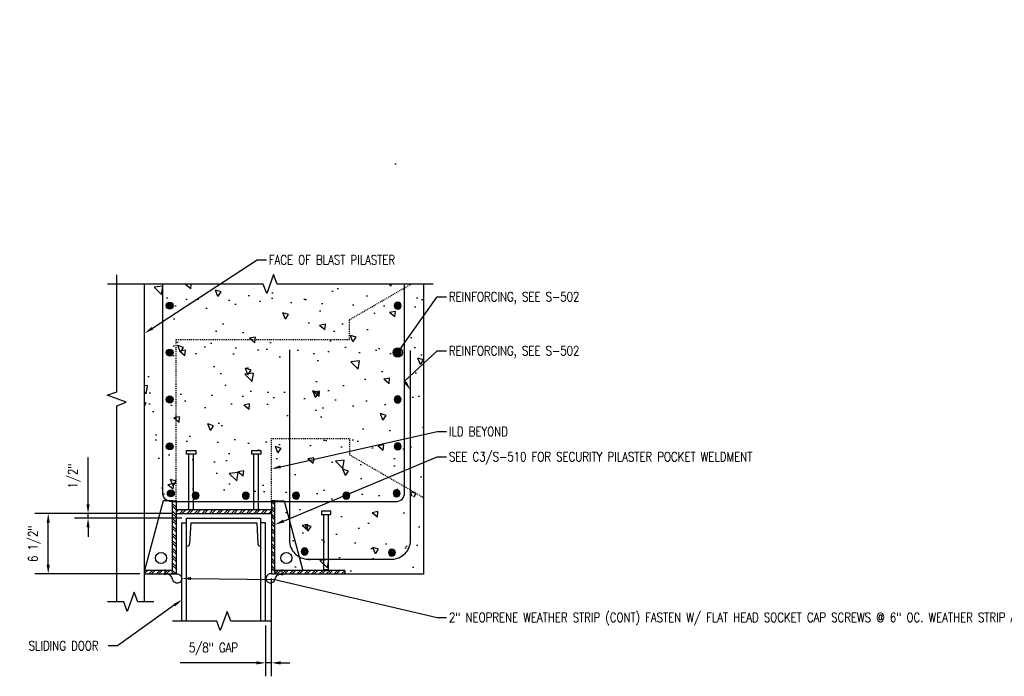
# Model space of a CAD drawing. Header units: inches. Extents: x -969 to 2573, y -473 to 654.
# Tile 3 of 33: x 151 to 257, y -90 to -20. Entities that reach past the tile are written whole.
import ezdxf
from ezdxf import colors
from ezdxf.entities.mleader import LeaderData, LeaderLine
from ezdxf.math import Vec2, Vec3

# ---------------------------------------------------------------- set-up
doc = ezdxf.new("R2010")
doc.units = ezdxf.units.IN
doc.header["$LTSCALE"] = 0.5
doc.header["$MEASUREMENT"] = 0
doc.linetypes.add('HIDDEN2', pattern=[0.1875, 0.125, -0.0625])
doc.layers.get('DEFPOINTS').update_dxf_attribs({"color": 140})
for name, color, linetype in [('A-WALL-PATT', 8, 'Continuous'), ('S-ANNO-DIMS', 1, 'Continuous'), ('S-ANNO-SYMB', 2, 'Continuous'), ('S-ANNO-TEXT', 2, 'Continuous'), ('S-COLS', 2, 'Continuous'), ('S-DETL-HIDD', 1, 'HIDDEN2'), ('S-DETL-HVY', 4, 'Continuous'), ('S-DETL-MEDM', 3, 'Continuous'), ('S-DETL-PATT', 1, 'Continuous'), ('S-DETL-XLIT', 1, 'Continuous')]:
    doc.layers.add(name, color=color, linetype=linetype)
doc.styles.add('Annotative', font='romans.shx', dxfattribs={"width": 0.8, "height": 0.125})
doc.dimstyles.new('Annotative', dxfattribs={"dimscale": 0, "dimtxt": 0.125, "dimasz": 0.125, "dimexe": 0.18, "dimexo": 0.0625, "dimgap": 0.09, "dimtad": 1, "dimdec": 3, "dimzin": 3, "dimdsep": 46, "dimlunit": 4, "dimtxsty": 'Annotative', "dimcen": 0.09, "dimclrt": 2, "dimazin": 2, "dimtfac": 1, "dimtdec": 3, "dimtmove": 0, "dimatfit": 0, "dimfxl": 1, "dimtfill": 1, "dimfrac": 2, "dimtolj": 1, "dimtzin": 0, "dimarcsym": 0})
pattern_1 = [(45, (-235.2652, 7.00586), (-0.3977476, 0.3977476), []), (45, (-235.00003, 7.00586), (-0.3977476, 0.3977476), [])]
pattern_2 = [(135, (-235.2652, 7.00586), (-0.3977476, -0.3977476), []), (135, (-235.2652, 7.271), (-0.3977476, -0.3977476), [])]
pattern_3 = [(140, (672.233, -986.4046), (0.627521, 7.172602), [0.75, -8.25]), (85, (672.233, -986.4046), (-7.52192, -1.387513), [0.6, -6.6]), (190.45144, (672.285, -985.807), (-6.8944, 5.78509), [0.6374, -7.01142]), (136.1842, (670.233, -986.405), (1.65519, 10.672413), [1.125, -12.375]), (186.6356, (670.371, -985.515), (-9.74119, 9.34662), [0.9561, -10.51714]), (81.1842, (670.233, -986.405), (-9.74119, 9.34662), [0.9, -9.9]), (111, (670.733, -985.4046), (4.02619, 5.96907), [0.75, -8.25]), (56, (670.733, -985.4046), (-7.2515, 2.433153), [0.6, -6.6]), (161.45144, (671.0684, -984.907), (-3.22531, 8.402224), [0.6374, -7.01142]), (127.5, (672.2329, -986.4046), (-3.3289385, 0.1215986), [0, -6.52, 0, -6.7, 0, -6.625]), (97.5, (672.233, -986.4046), (-3.944117, 2.630695), [0, -3.82, 0, -6.37, 0, -2.525]), (57.5, (672.2329, -988.6346), (0.2255487, 5.3382244), [0, -2.5, 0, -7.8, 0, -10.35]), (47.5, (672.233, -989.6346), (-1.00105, 5.831862), [0, -3.25, 0, -5.18, 0, -7.35])]

# ---------------------------------------------------------------- blocks, each defined once
blk = doc.blocks.new('Reinf Bar Section_USACE - __6-599924-PILASTER MIDDLE LEFT PLAN')
at = {"layer": 'S-DETL-HVY'}
blk.add_hatch(color=256, dxfattribs=at).paths.add_polyline_path([(-0.08, -0.37), (0.08, -0.37), (0.23, -0.29), (0.34, -0.16), (0.38, 0), (0.34, 0.16), (0.23, 0.29), (0.08, 0.37), (-0.08, 0.37), (-0.23, 0.29), (-0.34, 0.16), (-0.37, 0), (-0.34, -0.16), (-0.23, -0.29)])
for start, end in [(0, 180), (180, 0)]:
    blk.add_arc((0, 0), 0.375, start, end, dxfattribs=at)
blk = doc.blocks.new('S-502 A2')
at = {"layer": 'A-WALL-PATT', "lineweight": -3}
h = blk.add_hatch(dxfattribs=at)
h.set_pattern_fill('AR-CONC', color=256, angle=90, style=0)
h.set_pattern_definition(pattern_3)
h.paths.add_polyline_path([(-103.41, 35.5), (-103.49, 35.35), (-103.62, 35.25), (-103.78, 35.21), (-103.94, 35.25), (-104.07, 35.35), (-104.14, 35.5), (-104.14, 35.67), (-104.07, 35.82), (-103.94, 35.92), (-103.78, 35.96), (-103.62, 35.92), (-103.49, 35.82), (-103.41, 35.67)])
h.paths.add_polyline_path([(-103.41, 50.79), (-103.41, 50.62), (-103.49, 50.47), (-103.62, 50.37), (-103.78, 50.33), (-103.94, 50.37), (-104.07, 50.47), (-104.14, 50.62), (-104.14, 50.79), (-104.07, 50.94), (-103.94, 51.04), (-103.78, 51.08), (-103.62, 51.04), (-103.49, 50.94)])
h.paths.add_polyline_path([(-103.41, 20.38), (-103.49, 20.23), (-103.62, 20.13), (-103.78, 20.09), (-103.94, 20.13), (-104.07, 20.23), (-104.14, 20.38), (-104.14, 20.55), (-104.07, 20.7), (-103.94, 20.8), (-103.78, 20.84), (-103.62, 20.8), (-103.49, 20.7), (-103.41, 20.55)], flags=16)
h.paths.add_polyline_path([(-103.41, 40.71), (-103.41, 40.54), (-103.49, 40.39), (-103.62, 40.29), (-103.78, 40.25), (-103.94, 40.29), (-104.07, 40.39), (-104.14, 40.54), (-104.14, 40.71), (-104.07, 40.86), (-103.94, 40.96), (-103.78, 41), (-103.62, 40.96), (-103.49, 40.86)])
h.paths.add_polyline_path([(-103.41, 25.42), (-103.49, 25.27), (-103.62, 25.17), (-103.78, 25.13), (-103.94, 25.17), (-104.07, 25.27), (-104.14, 25.42), (-104.14, 25.59), (-104.07, 25.74), (-103.94, 25.84), (-103.78, 25.88), (-103.62, 25.84), (-103.49, 25.74), (-103.41, 25.59)], flags=16)
h.paths.add_polyline_path([(-103.41, 30.63), (-103.41, 30.46), (-103.49, 30.31), (-103.62, 30.21), (-103.78, 30.17), (-103.94, 30.21), (-104.07, 30.31), (-104.14, 30.46), (-104.14, 30.63), (-104.07, 30.78), (-103.94, 30.88), (-103.78, 30.92), (-103.62, 30.88), (-103.49, 30.78)])
h.paths.add_polyline_path([(-103.41, 10.3), (-103.49, 10.15), (-103.62, 10.05), (-103.78, 10.01), (-103.94, 10.05), (-104.07, 10.15), (-104.14, 10.3), (-104.14, 10.47), (-104.07, 10.62), (-103.94, 10.72), (-103.78, 10.76), (-103.62, 10.72), (-103.49, 10.62), (-103.41, 10.47)], flags=16)
h.paths.add_polyline_path([(-103.41, 45.58), (-103.49, 45.43), (-103.62, 45.33), (-103.78, 45.29), (-103.94, 45.33), (-104.07, 45.43), (-104.14, 45.58), (-104.14, 45.75), (-104.07, 45.9), (-103.94, 46), (-103.78, 46.04), (-103.62, 46), (-103.49, 45.9), (-103.41, 45.75)])
h.paths.add_polyline_path([(-103.41, 15.34), (-103.49, 15.19), (-103.62, 15.09), (-103.78, 15.05), (-103.94, 15.09), (-104.07, 15.19), (-104.14, 15.34), (-104.14, 15.51), (-104.07, 15.66), (-103.94, 15.76), (-103.78, 15.8), (-103.62, 15.76), (-103.49, 15.66), (-103.41, 15.51)], flags=16)
h.paths.add_polyline_path([(-103.54, 55.72), (-103.54, 55.7), (-103.61, 55.55), (-103.74, 55.45), (-103.9, 55.41), (-104.07, 55.45), (-104.2, 55.55), (-104.27, 55.7), (-104.27, 55.87), (-104.2, 56.02), (-104.07, 56.13), (-103.9, 56.16), (-103.74, 56.13), (-103.6, 56.01), (-103.54, 55.87)])
h.paths.add_polyline_path([(-103.54, 5.43), (-103.54, 5.26), (-103.61, 5.11), (-103.74, 5.01), (-103.9, 4.97), (-104.07, 5.01), (-104.2, 5.11), (-104.27, 5.26), (-104.27, 5.43), (-104.2, 5.58), (-104.07, 5.68), (-103.9, 5.72), (-103.74, 5.68), (-103.61, 5.58)], flags=16)
h.paths.add_polyline_path([(-108.94, 5.11), (-108.94, 5.01), (-109.01, 4.86), (-109.14, 4.76), (-109.3, 4.72), (-109.47, 4.76), (-109.6, 4.86), (-109.67, 5.01), (-109.67, 5.18), (-109.6, 5.33), (-109.47, 5.43), (-109.3, 5.47), (-109.14, 5.43), (-109.01, 5.33), (-108.94, 5.18)], flags=16)
h.paths.add_polyline_path([(-114.34, 5.18), (-114.34, 5.01), (-114.41, 4.86), (-114.54, 4.76), (-114.7, 4.72), (-114.87, 4.76), (-115, 4.86), (-115.07, 5.01), (-115.07, 5.18), (-115, 5.33), (-114.87, 5.43), (-114.7, 5.47), (-114.54, 5.43), (-114.41, 5.33)], flags=16)
h.paths.add_polyline_path([(-119.74, 55.76), (-119.81, 55.61), (-119.94, 55.51), (-120.1, 55.47), (-120.27, 55.51), (-120.4, 55.61), (-120.47, 55.76), (-120.47, 55.93), (-120.4, 56.08), (-120.27, 56.18), (-120.1, 56.22), (-119.94, 56.18), (-119.81, 56.08), (-119.74, 55.93)])
h.paths.add_polyline_path([(-119.74, 5.18), (-119.74, 5.01), (-119.81, 4.86), (-119.94, 4.76), (-120.1, 4.72), (-120.27, 4.76), (-120.4, 4.86), (-120.47, 5.01), (-120.47, 5.18), (-120.4, 5.33), (-120.27, 5.43), (-120.1, 5.47), (-119.94, 5.43), (-119.81, 5.33)], flags=16)
h.paths.add_polyline_path([(-125.14, 55.76), (-125.21, 55.61), (-125.34, 55.51), (-125.5, 55.47), (-125.67, 55.51), (-125.8, 55.61), (-125.87, 55.76), (-125.87, 55.93), (-125.8, 56.08), (-125.67, 56.18), (-125.5, 56.22), (-125.34, 56.18), (-125.21, 56.08), (-125.14, 55.93)])
h.paths.add_polyline_path([(-125.14, 5.18), (-125.14, 5.01), (-125.21, 4.86), (-125.34, 4.76), (-125.5, 4.72), (-125.67, 4.76), (-125.8, 4.86), (-125.87, 5.01), (-125.87, 5.18), (-125.8, 5.33), (-125.67, 5.43), (-125.5, 5.47), (-125.34, 5.43), (-125.21, 5.33)], flags=16)
h.paths.add_polyline_path([(-100.97, 27.82), (-115.24, 27.82), (-115.61, 28.85), (-115.99, 27.82), (-130.97, 27.82), (-130.97, 5.45), (-130.9, 5.47), (-130.74, 5.43), (-130.61, 5.33), (-130.54, 5.18), (-130.54, 5.01), (-130.61, 4.86), (-130.74, 4.76), (-130.9, 4.72), (-130.97, 4.73), (-130.97, 4.64), (-103.97, 4.64), (-103.78, 4.67), (-103.6, 4.74), (-103.44, 4.86), (-103.33, 5.01), (-103.25, 5.2), (-103.22, 5.39), (-100.97, 4.5)])
h = blk.add_hatch(dxfattribs=at)
h.set_pattern_fill('AR-CONC', color=256, angle=90, style=0)
h.set_pattern_definition(pattern_3)
h.paths.add_polyline_path([(-100.97, -3.33), (-100.97, 4.66), (-116.97, 4.55), (-116.97, -3.33), (-109.2, -3.33)])
h.paths.add_polyline_path([(-104.04, -0.95), (-104.04, -1.11), (-104.11, -1.26), (-104.24, -1.37), (-104.4, -1.41), (-104.57, -1.37), (-104.7, -1.26), (-104.77, -1.11), (-104.77, -0.95), (-104.7, -0.8), (-104.57, -0.69), (-104.4, -0.66), (-104.24, -0.69), (-104.11, -0.8)], flags=16)
h.paths.add_polyline_path([(-113.41, -0.82), (-113.41, -0.99), (-113.49, -1.14), (-113.62, -1.24), (-113.78, -1.28), (-113.94, -1.24), (-114.07, -1.14), (-114.14, -0.99), (-114.14, -0.82), (-114.07, -0.67), (-113.94, -0.57), (-113.78, -0.53), (-113.62, -0.57), (-113.49, -0.67)], flags=16)
at = {"layer": 'S-COLS', "lineweight": -3}
for q in [(-100.97, 27.82), (-116.97, -3.33)]:
    blk.add_line((-100.97, -3.33), q, dxfattribs=at)
at = {"layer": 'S-DETL-HVY', "lineweight": -3}
for points in [[(-128.09, 4.45, -0.414214), (-129.03, 5.39), (-129.03, 27.82)], [(-128.09, 4.45), (-103.97, 4.45, 0.414214), (-103.04, 5.39), (-103.04, 27.82)], [(-115.41, 20.77), (-115.41, 0.27, 0.414214), (-113.41, -1.73), (-104.41, -1.73, 0.414214), (-102.41, 0.27), (-102.41, 20.67)]]:
    blk.add_lwpolyline(points, format="xyb", dxfattribs=at)
at = {"layer": 'S-DETL-HVY', "lineweight": -3, "xscale": -1, "rotation": 270}
for p in [(-128.28, 25.5), (-128.28, 20.46), (-128.28, 15.42), (-128.28, 10.38), (-128.16, 5.34)]:
    blk.add_blockref('Reinf Bar Section_USACE - __6-599924-PILASTER MIDDLE LEFT PLAN', p, dxfattribs=at)
at = {"layer": 'S-DETL-HVY', "lineweight": -3, "rotation": 90}
for p in [(-103.78, 25.5), (-103.78, 20.46), (-103.78, 15.42), (-103.78, 10.38), (-125.5, 5.09), (-120.1, 5.09), (-114.7, 5.09), (-109.3, 5.09), (-103.9, 5.34), (-113.78, -0.91), (-104.4, -1.03)]:
    blk.add_blockref('Reinf Bar Section_USACE - __6-599924-PILASTER MIDDLE LEFT PLAN', p, dxfattribs=at)
blk = doc.blocks.new('*D92')
at = {"layer": 'DEFPOINTS', "color": 0, "transparency": 16777216}
for p in [(154.31, -72.94), (166.67, -72.94), (164.67, -79.44)]:
    blk.add_point(p, dxfattribs=at)
at = {"layer": 'S-ANNO-DIMS', "color": 0, "lineweight": -2, "transparency": 16777216}
for p, q in [((166.17, -72.94), (152.87, -72.94)), ((154.31, -78.44), (154.31, -73.94)), ((164.17, -79.44), (152.87, -79.44))]:
    blk.add_line(p, q, dxfattribs=at)
at = {"layer": 'S-ANNO-DIMS', "color": 0, "transparency": 16777216}
for points in [[(154.14, -73.94), (154.48, -73.94), (154.31, -72.94)], [(154.14, -78.44), (154.48, -78.44), (154.31, -79.44)]]:
    blk.add_solid(points, dxfattribs=at)
at = {"layer": 'S-ANNO-DIMS', "color": 2, "transparency": 16777216, "insert": (152.83, -76.19), "char_height": 1, "attachment_point": 5, "rotation": 90, "style": 'Annotative', "bg_fill": 3, "box_fill_scale": 1.25, "bg_fill_color": 256, "bg_fill_true_color": 13158600, "bg_fill_transparency": 0}
blk.add_mtext('\\A1;6 1/2"', dxfattribs=at)
blk = doc.blocks.new('*D93')
at = {"layer": 'DEFPOINTS', "color": 0, "transparency": 16777216}
for p in [(178.28, -79.43), (177.67, -84.49), (178.28, -88.99)]:
    blk.add_point(p, dxfattribs=at)
at = {"layer": 'S-ANNO-DIMS', "color": 0, "lineweight": -2, "transparency": 16777216}
for p, q in [((178.28, -79.93), (178.28, -90.43)), ((177.67, -84.99), (177.67, -90.43)), ((176.67, -88.99), (168.48, -88.99)), ((178.28, -88.99), (177.67, -88.99)), ((179.28, -88.99), (180.28, -88.99))]:
    blk.add_line(p, q, dxfattribs=at)
at = {"layer": 'S-ANNO-DIMS', "color": 0, "transparency": 16777216}
for points in [[(176.67, -88.82), (176.67, -89.16), (177.67, -88.99)], [(179.28, -88.82), (179.28, -89.16), (178.28, -88.99)]]:
    blk.add_solid(points, dxfattribs=at)
at = {"layer": 'S-ANNO-DIMS', "color": 2, "transparency": 16777216, "insert": (172.07, -87.51), "char_height": 1, "attachment_point": 5, "style": 'Annotative', "bg_fill": 3, "box_fill_scale": 1.25, "bg_fill_color": 256, "bg_fill_true_color": 13158600, "bg_fill_transparency": 0}
blk.add_mtext('\\A1;5/8" GAP', dxfattribs=at)
blk = doc.blocks.new('*D94')
at = {"layer": 'DEFPOINTS', "color": 0, "transparency": 16777216}
for p in [(158.59, -72.94), (168.05, -72.94), (169.17, -73.44)]:
    blk.add_point(p, dxfattribs=at)
at = {"layer": 'S-ANNO-DIMS', "color": 0, "lineweight": -2, "transparency": 16777216}
for p, q in [((158.59, -71.94), (158.59, -66.91)), ((167.55, -72.94), (157.15, -72.94)), ((158.59, -73.44), (158.59, -72.94)), ((168.67, -73.44), (157.15, -73.44)), ((158.59, -74.44), (158.59, -75.44))]:
    blk.add_line(p, q, dxfattribs=at)
at = {"layer": 'S-ANNO-DIMS', "color": 0, "transparency": 16777216}
for points in [[(158.42, -71.94), (158.76, -71.94), (158.59, -72.94)], [(158.42, -74.44), (158.76, -74.44), (158.59, -73.44)]]:
    blk.add_solid(points, dxfattribs=at)
at = {"layer": 'S-ANNO-DIMS', "color": 2, "transparency": 16777216, "insert": (157.11, -68.92), "char_height": 1, "attachment_point": 5, "rotation": 90, "style": 'Annotative', "bg_fill": 3, "box_fill_scale": 1.25, "bg_fill_color": 256, "bg_fill_true_color": 13158600, "bg_fill_transparency": 0}
blk.add_mtext('\\A1;1/2"', dxfattribs=at)
blk = doc.blocks.new('_DotBlank')
at = {"color": 0, "linetype": 'ByBlock', "lineweight": -2}
blk.add_line((-0.5, 0), (-1, 0), dxfattribs=at)
blk.add_circle((0, 0), 0.5, dxfattribs=at)

msp = doc.modelspace()

# ---------------------------------------------------------------- hatches: boundary and pattern name
at = {"layer": 'S-DETL-PATT', "linetype": 'Continuous', "lineweight": 0}
h = msp.add_hatch(dxfattribs=at)
h.set_pattern_fill('ANSI32', color=8, scale=1.5, angle=90)
h.set_pattern_definition(pattern_2)
h.paths.add_polyline_path([(167.6716, -71.563), (168.0466, -71.563), (168.0466, -79.438), (167.6716, -79.438)])
h = msp.add_hatch(dxfattribs=at)
h.set_pattern_fill('ANSI32', color=8, scale=1.5, angle=90)
h.set_pattern_definition(pattern_2)
h.paths.add_polyline_path([(178.6716, -71.563), (178.2966, -71.563), (178.2966, -79.438), (178.6716, -79.438)])
h = msp.add_hatch(dxfattribs=at)
h.set_pattern_fill('ANSI32', color=8, scale=1.5)
h.set_pattern_definition(pattern_1)
h.paths.add_polyline_path([(169.6716, -72.563), (168.0466, -72.563), (168.0466, -72.938), (169.6716, -72.938)])
h = msp.add_hatch(dxfattribs=at)
h.set_pattern_fill('ANSI32', color=8, scale=1.5)
h.set_pattern_definition(pattern_1)
h.paths.add_polyline_path([(176.6716, -72.563), (169.6716, -72.563), (169.6716, -72.938), (176.6716, -72.938)])
h = msp.add_hatch(dxfattribs=at)
h.set_pattern_fill('ANSI32', color=8, scale=1.5)
h.set_pattern_definition(pattern_1)
h.paths.add_polyline_path([(178.2966, -72.563), (176.6716, -72.563), (176.6716, -72.938), (178.2966, -72.938)])
h = msp.add_hatch(dxfattribs=at)
h.set_pattern_fill('ANSI32', color=8, scale=1.5)
h.set_pattern_definition(pattern_1)
h.paths.add_polyline_path([(167.6716, -79.063), (164.6716, -79.063), (164.6716, -79.438), (167.6716, -79.438)])
h = msp.add_hatch(dxfattribs=at)
h.set_pattern_fill('ANSI32', color=8, scale=1.5)
h.set_pattern_definition(pattern_1)
h.paths.add_polyline_path([(186.17, -79.063), (178.6716, -79.063), (178.6716, -79.438), (186.17, -79.438)])

# ---------------------------------------------------------------- linework, layer by layer
at = {"layer": 'S-ANNO-SYMB'}
for points in [[(195.6716, -48.2908), (178.909, -48.2908), (178.534, -47.2605), (177.784, -49.3211), (177.409, -48.2908), (160.6716, -48.2908)], [(165.6716, -82.438), (163.9216, -82.438), (163.5466, -81.4077), (162.7966, -83.4683), (162.4216, -82.438), (160.6716, -82.438)], [(178.2807, -84.4932), (173.9208, -84.4932), (173.5458, -83.4629), (172.7958, -85.5235), (172.4208, -84.4932), (167.6716, -84.4932)]]:
    msp.add_lwpolyline(points, dxfattribs=at)
at = {"layer": 'S-DETL-HIDD'}
for p, q in [((178.2966, -71.563), (178.2966, -64.8755)), ((178.2966, -64.8755), (186.6716, -64.8755)), ((186.6716, -64.8755), (186.6716, -66.6255)), ((186.6716, -66.6255), (194.6716, -71.2443)), ((192.6716, -70.0896), (192.6716, -70.0896))]:
    msp.add_line(p, q, dxfattribs=at)
at = {"layer": 'S-DETL-MEDM', "linetype": 'Continuous'}
for p, q in [((168.6716, -73.938), (169.1716, -73.938)), ((168.6716, -84.4932), (168.6716, -73.938)), ((169.1716, -73.438), (177.1716, -73.438)), ((169.1716, -73.938), (169.1716, -73.438)), ((169.1716, -84.4932), (169.1716, -73.438)), ((169.6189, -73.938), (169.4995, -76.2012)), ((169.6189, -73.938), (176.7228, -73.938)), ((176.7228, -73.938), (176.8385, -76.2008)), ((177.67, -73.9521), (177.17, -73.9505)), ((177.1716, -84.4932), (177.1716, -73.438)), ((177.6711, -84.4932), (177.67, -73.9521)), ((169.1716, -76.438), (169.2499, -76.438)), ((177.1716, -76.438), (177.0882, -76.438))]:
    msp.add_line(p, q, dxfattribs=at)
at = {"layer": 'S-DETL-MEDM'}
msp.add_line((186.17, -79.063), (186.17, -79.438), dxfattribs=at)
for points in [[(167.6716, -71.563), (166.6716, -71.563), (164.6716, -79.063)], [(178.6716, -71.563), (179.6716, -71.563), (181.6716, -79.063)], [(167.6716, -79.063), (164.6716, -79.063), (164.6716, -79.438)], [(166.8799, -79.5077), (166.8799, -78.9569)], [(179.4631, -79.5113), (179.4648, -78.9605)], [(164.6716, -79.438), (168.0466, -79.438)], [(166.9609, -79.4785), (166.7869, -79.4785)], [(179.3821, -79.4819), (179.5562, -79.4824)]]:
    msp.add_lwpolyline(points, dxfattribs=at)
for points in [[(168.0466, -71.563), (168.0466, -79.438), (167.6716, -79.438), (167.6716, -71.563)], [(178.2966, -71.563), (178.2966, -79.438), (178.6716, -79.438), (178.6716, -71.563)], [(168.0466, -72.938), (178.2966, -72.938), (178.2966, -72.563), (168.0466, -72.563)], [(178.6716, -79.438), (186.17, -79.438), (186.17, -79.063), (178.6716, -79.063)]]:
    msp.add_lwpolyline(points, close=True, dxfattribs=at)
for points in [[(168.0466, -79.438, -2.44765009), (167.6735, -80.0282, 0.39782789), (166.8919, -79.438, 0.28632137)], [(179.903, -79.443), (178.2966, -79.438, 2.39546878), (178.6678, -80.0294, -0.39782789), (179.4513, -79.4416, -0.28632137)]]:
    msp.add_lwpolyline(points, format="xyb", dxfattribs=at)
for centre in [(166.438, -77.7165), (179.9052, -77.7165)]:
    msp.add_circle(centre, 0.5975, dxfattribs=at)
at = {"layer": 'S-DETL-MEDM', "linetype": 'Continuous'}
for centre, start, end in [((169.2499, -76.188), 270, 356.981875), ((177.0882, -76.188), 182.928842, 270)]:
    msp.add_arc(centre, 0.25, start, end, dxfattribs=at)
at = {"layer": 'S-DETL-XLIT'}
for p, q in [((169.4216, -72.5005), (169.4216, -66.563)), ((169.9216, -72.5005), (169.9216, -66.563)), ((176.4216, -72.5005), (176.4216, -66.563)), ((176.9216, -72.5005), (176.9216, -66.563)), ((183.92, -79.0005), (183.92, -73.063)), ((184.42, -79.0005), (184.42, -73.063))]:
    msp.add_line(p, q, dxfattribs=at)
for points in [[(169.1716, -66.563), (169.1716, -66.188), (170.1716, -66.188), (170.1716, -66.563)], [(176.1716, -66.563), (176.1716, -66.188), (177.1716, -66.188), (177.1716, -66.563)], [(169.4841, -72.563), (169.4216, -72.5005), (169.9216, -72.5005), (169.8591, -72.563)], [(176.4841, -72.563), (176.4216, -72.5005), (176.9216, -72.5005), (176.8591, -72.563)], [(184.67, -73.063), (184.67, -72.688), (183.67, -72.688), (183.67, -73.063)], [(184.3575, -79.063), (184.42, -79.0005), (183.92, -79.0005), (183.9825, -79.063)]]:
    msp.add_lwpolyline(points, close=True, dxfattribs=at)

# ---------------------------------------------------------------- block references
at = {"layer": 'S-ANNO-DIMS'}
msp.add_blockref('S-502 A2', (295.6447, -76.1108), dxfattribs=at)

# ---------------------------------------------------------------- leaders
at = {"layer": 'S-ANNO-TEXT', "linetype": 'Continuous'}
ml = msp.add_multileader_mtext('Standard', dxfattribs=at)
ml.set_content('\\A1;FACE OF BLAST PILASTER', color=2, style='Annotative')
ml.set_leader_properties(color=1)
ml.build(insert=Vec2(0, 0))
ml.multileader.update_dxf_attribs({"text_right_attachment_type": 3, "dogleg_length": 0.125, "arrow_head_size": 1, "scale": 8})
ctx = ml.context
ctx.base_point, ctx.scale, ctx.char_height, ctx.arrow_head_size, ctx.landing_gap_size, ctx.plane_origin = Vec3(177.7612, -45.6939), 8, 1, 1, 0.25, Vec3(-231.3609, -473.0602)
ctx.right_attachment = 3
notes = []
notes.append((ctx, [(0, (1, 1, 0), (176.7612, -45.6939), (1, 0), 1, [(0, [(164.6716, -53.5776)], 0, [])])]))
ctx.mtext.insert, ctx.mtext.width, ctx.mtext.defined_height = Vec3(178.0112, -45.1939), 18.344732, 2.6619
ml = msp.add_multileader_mtext('Standard', dxfattribs=at)
ml.set_content('\\A1;REINFORCING, SEE S-502', color=2, style='Annotative')
ml.set_leader_properties(color=1)
ml.set_arrow_properties(name='DOTBLANK')
ml.build(insert=Vec2(0, 0))
ml.multileader.update_dxf_attribs({"text_right_attachment_type": 3, "dogleg_length": 0.125, "arrow_head_size": 1, "scale": 8})
ctx = ml.context
ctx.base_point, ctx.scale, ctx.char_height, ctx.arrow_head_size, ctx.landing_gap_size, ctx.plane_origin = Vec3(197.1164, -49.6521), 8, 1, 1, 0.25, Vec3(602.4113, -475.5571)
ctx.right_attachment = 3
notes.append((ctx, [(1, (1, 1, 0), (196.1164, -49.6521), (1, 0), 1, [(0, [(191.8664, -55.6468)], 0, [])])]))
ctx.mtext.insert, ctx.mtext.width, ctx.mtext.defined_height = Vec3(197.3664, -49.1521), 12.450853, 2.6619
ml = msp.add_multileader_mtext('Standard', dxfattribs=at)
ml.set_content('\\A1;REINFORCING, SEE S-502', color=2, style='Annotative')
ml.set_leader_properties(color=1)
ml.build(insert=Vec2(0, 0))
ml.multileader.update_dxf_attribs({"text_right_attachment_type": 3, "dogleg_length": 0.125, "arrow_head_size": 1, "scale": 8})
ctx = ml.context
ctx.base_point, ctx.scale, ctx.char_height, ctx.arrow_head_size, ctx.landing_gap_size, ctx.plane_origin = Vec3(197.1164, -55.4591), 8, 1, 1, 0.25, Vec3(-246.3051, -479.6958)
ctx.right_attachment = 3
notes.append((ctx, [(0, (1, 1, 0), (196.1164, -55.4591), (1, 0), 1, [(1, [(193.2339, -59.6803), (192.6075, -58.7209)], 0, [])])]))
ctx.mtext.insert, ctx.mtext.width, ctx.mtext.defined_height = Vec3(197.3664, -54.9591), 11.118988, 2.6619
ml = msp.add_multileader_mtext('Standard', dxfattribs=at)
ml.set_content('\\A1;ILD BEYOND', color=2, style='Annotative')
ml.set_leader_properties(color=1)
ml.build(insert=Vec2(0, 0))
ml.multileader.update_dxf_attribs({"text_right_attachment_type": 3, "dogleg_length": 0.125, "arrow_head_size": 1, "scale": 8})
ctx = ml.context
ctx.base_point, ctx.scale, ctx.char_height, ctx.arrow_head_size, ctx.landing_gap_size, ctx.plane_origin = Vec3(197.1164, -64.1282), 8, 1, 1, 0.25, Vec3(-212.0056, -488.6743)
ctx.right_attachment = 3
notes.append((ctx, [(0, (1, 1, 0), (196.1164, -64.1282), (1, 0), 1, [(0, [(178.2966, -68.1417)], 0, [])])]))
ctx.mtext.insert, ctx.mtext.width, ctx.mtext.defined_height = Vec3(197.3664, -63.6282), 24.216334, 2.6619
ml = msp.add_multileader_mtext('Standard', dxfattribs=at)
ml.set_content('\\A1;SEE C3/S-510 FOR SECURITY PILASTER POCKET WELDMENT', color=2, style='Annotative')
ml.set_leader_properties(color=1)
ml.build(insert=Vec2(0, 0))
ml.multileader.update_dxf_attribs({"text_right_attachment_type": 3, "dogleg_length": 0.125, "arrow_head_size": 1, "scale": 8})
ctx = ml.context
ctx.base_point, ctx.scale, ctx.char_height, ctx.arrow_head_size, ctx.landing_gap_size, ctx.plane_origin = Vec3(197.1164, -66.8383), 8, 1, 1, 0.25, Vec3(-212.1331, -494.2776)
ctx.right_attachment = 3
notes.append((ctx, [(0, (1, 1, 0), (196.1164, -66.8383), (1, 0), 1, [(0, [(178.6716, -74.1372)], 0, [])])]))
ctx.mtext.insert, ctx.mtext.width, ctx.mtext.defined_height = Vec3(197.3664, -66.3383), 15.137142, 2.6619
ml = msp.add_multileader_mtext('Standard', dxfattribs=at)
ml.set_content('\\A1;{\\C256;2" NEOPRENE WEATHER STRIP (CONT) FASTEN W/ FLAT HEAD SOCKET CAP SCREWS @ 6" OC. WEATHER STRIP AT THE BOTTOM OF THE DOOR TO MATCH LOWEST HEIGHT OF THE JAMB WEATHER STRIP.}', color=2, style='Annotative')
ml.set_leader_properties(color=1)
ml.build(insert=Vec2(0, 0))
ml.multileader.update_dxf_attribs({"text_right_attachment_type": 3, "dogleg_length": 0.125, "arrow_head_size": 1, "scale": 8})
ctx = ml.context
ctx.base_point, ctx.scale, ctx.char_height, ctx.arrow_head_size, ctx.landing_gap_size, ctx.plane_origin = Vec3(197.1164, -84.1041), 8, 1, 1, 0.25, Vec3(-258.2671, -509.065)
ctx.right_attachment = 3
notes.append((ctx, [(0, (1, 1, 0), (196.1164, -84.1041), (1, 0), 1, [(1, [(168.6594, -79.9122), (178.6491, -80.0453)], 0, [])])]))
ctx.mtext.insert, ctx.mtext.width, ctx.mtext.defined_height = Vec3(197.3664, -83.6041), 23.655842, 2.548
for ctx, leaders in notes:
    for number, flags, end, landing, length, lines in leaders:
        leader = LeaderData()
        leader.index, (leader.has_last_leader_line, leader.has_dogleg_vector, leader.attachment_direction) = number, flags
        leader.last_leader_point, leader.dogleg_vector, leader.dogleg_length = Vec3(end), Vec3(landing), length
        for number, points, colour, breaks in lines:
            line = LeaderLine()
            line.index, line.vertices, line.color, line.breaks = number, Vec3.list(points), colors.encode_raw_color(colour), breaks
            leader.lines.append(line)
        ctx.leaders.append(leader)

# ---------------------------------------------------------------- next in the draw order: dimensions: what is measured, and where the dimension line sits
at = {"layer": 'S-ANNO-DIMS'}
dim = msp.add_linear_dim(base=(154.3103, -72.938), p1=(164.6716, -79.438), p2=(166.6716, -72.938), angle=90, dimstyle='Annotative', override={"dimpost": '\\X'}, dxfattribs=at)
dim.commit()
dim.dimension.update_dxf_attribs({"geometry": '*D92', "text_midpoint": (154.3103, -76.188), "dimtype": 160})
dim = msp.add_linear_dim(base=(178.2778, -88.9905), p1=(177.6711, -84.4932), p2=(178.2778, -79.4342), text='5/8" GAP', dimstyle='Annotative', override={"dimpost": '\\X'}, dxfattribs=at)
dim.commit()
dim.dimension.update_dxf_attribs({"geometry": '*D93', "text_midpoint": (172.0749, -88.9905), "dimtype": 160})

# ---------------------------------------------------------------- next in the draw order: dimensions: what is measured, and where the dimension line sits
dim = msp.add_linear_dim(base=(158.5889, -72.938), p1=(169.1716, -73.438), p2=(168.0466, -72.938), angle=90, dimstyle='Annotative', override={"dimpost": '\\X'}, dxfattribs=at)
dim.commit()
dim.dimension.update_dxf_attribs({"geometry": '*D94', "text_midpoint": (158.5889, -68.9228), "dimtype": 160})

# ---------------------------------------------------------------- next in the draw order: leaders
at = {"layer": 'S-ANNO-TEXT', "linetype": 'Continuous'}
ml = msp.add_multileader_mtext('Standard', dxfattribs=at)
ml.set_content('\\A1;SLIDING DOOR', color=2, style='Annotative')
ml.set_leader_properties(color=1)
ml.build(insert=Vec2(0, 0))
ml.multileader.update_dxf_attribs({"text_right_attachment_type": 3, "dogleg_length": 0.125, "arrow_head_size": 1, "scale": 8})
ctx = ml.context
ctx.base_point, ctx.scale, ctx.char_height, ctx.arrow_head_size, ctx.landing_gap_size, ctx.plane_origin = Vec3(151.9551, -87.1418), 8, 1, 1, 0.25, Vec3(-258.9011, -511.8311)
ctx.right_attachment = 3
notes = []
notes.append((ctx, [(1, (1, 1, 0), (161.7598, -87.1418), (-1, 0), 1, [(0, [(168.6716, -82.2142)], 0, [])])]))
ctx.mtext.insert, ctx.mtext.width, ctx.mtext.defined_height = Vec3(152.2051, -86.6418), 10.495228, 2.6619
for ctx, leaders in notes:
    for number, flags, end, landing, length, lines in leaders:
        leader = LeaderData()
        leader.index, (leader.has_last_leader_line, leader.has_dogleg_vector, leader.attachment_direction) = number, flags
        leader.last_leader_point, leader.dogleg_vector, leader.dogleg_length = Vec3(end), Vec3(landing), length
        for number, points, colour, breaks in lines:
            line = LeaderLine()
            line.index, line.vertices, line.color, line.breaks = number, Vec3.list(points), colors.encode_raw_color(colour), breaks
            leader.lines.append(line)
        ctx.leaders.append(leader)

# ---------------------------------------------------------------- next in the draw order: linework, layer by layer
at = {"layer": 'S-ANNO-SYMB'}
msp.add_lwpolyline([(161.6716, -82.438), (161.6716, -61.3644), (162.7019, -60.9894), (160.6413, -60.2394), (161.6716, -59.8644), (161.6716, -47.2908)], dxfattribs=at)
at = {"layer": 'S-DETL-HIDD'}
msp.add_lwpolyline([(168.0466, -71.563), (168.0466, -54.2505), (186.6716, -54.2505), (186.6716, -52.1255), (193.3135, -48.2908)], dxfattribs=at)
at = {"layer": 'S-DETL-HVY'}
msp.add_line((164.6716, -82.438), (164.6716, -48.2908), dxfattribs=at)

doc.saveas('drawing.dxf')
